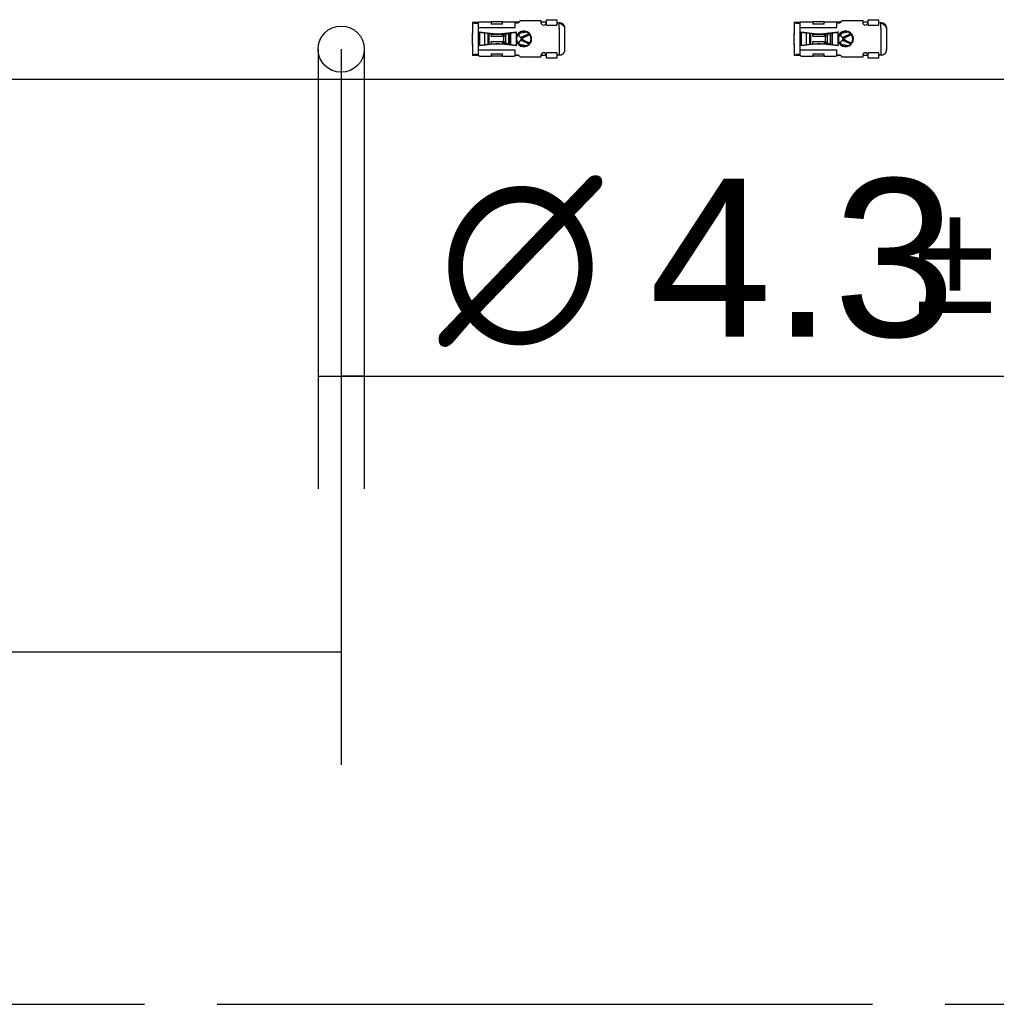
# Model space of a CAD drawing. Header units: millimetres. Extents: x 0 to 210, y 0 to 297.
# Tile 12 of 53: x 125 to 138, y 133 to 146. Entities that reach past the tile are written whole.
import ezdxf
from ezdxf.enums import TextEntityAlignment as Align

# ---------------------------------------------------------------- set-up
doc = ezdxf.new("R2010")
doc.units = ezdxf.units.MM
doc.header["$LTSCALE"] = 19.36
doc.linetypes.add('PHANTOM', pattern=[0.8, 0.45, -0.05, 0.1, -0.05, 0.1, -0.05])
doc.layers.get('0').update_dxf_attribs({"linetype": 'CONTINUOUS'})
doc.layers.add('DEFAULT_3', color=7, linetype='PHANTOM')
doc.layers.add('Z_DIM_2D', color=7, linetype='CONTINUOUS')
doc.styles.add('TEXTSTYLE_3', font='helveticaneueltw1g-ltcn.otf')
doc.styles.add('TEXTSTYLE_4', font='gdt', dxfattribs={"width": 0.7})
doc.dimstyles.new('DIMSTYLE_2', dxfattribs={"dimtxt": 2.1, "dimasz": 3.5, "dimexe": 1.5, "dimexo": 0, "dimgap": 0.525, "dimtad": 1, "dimlfac": 7.000007, "dimdsep": 46, "dimtxsty": 'TEXTSTYLE_3', "dimblk": '_FILLED', "dimblk1": '_FILLED', "dimblk2": '_FILLED', "dimcen": 0.09, "dimclrt": 5, "dimazin": 2, "dimtol": 1, "dimtp": 0.3, "dimtm": 0.3, "dimtfac": 1, "dimtofl": 0, "dimtmove": 0, "dimatfit": 3, "dimldrblk": '_FILLED', "dimfxl": 0, "dimtolj": 1, "dimarcsym": 0})
doc.dimstyles.new('DIMSTYLE_4', dxfattribs={"dimtxt": 2.1, "dimasz": 3.5, "dimexe": 1.5, "dimexo": 0, "dimgap": 0.525, "dimtad": 1, "dimlfac": 7.000007, "dimdsep": 46, "dimtxsty": 'TEXTSTYLE_3', "dimblk": '_FILLED', "dimblk1": '_FILLED', "dimblk2": '_FILLED', "dimcen": 0.09, "dimclrt": 5, "dimazin": 2, "dimtol": 1, "dimtp": 0.1, "dimtm": 0.1, "dimtfac": 1, "dimtofl": 0, "dimtmove": 0, "dimatfit": 3, "dimldrblk": '_FILLED', "dimfxl": 0, "dimtolj": 1, "dimarcsym": 0})

# ---------------------------------------------------------------- blocks, each defined once
blk = doc.blocks.new('*D4')
at = {"layer": 'Z_DIM_2D', "color": 2, "linetype": 'Continuous', "transparency": 16777216}
for p, q in [((71.361, 145.387), (71.361, 135.866)), ((129.218, 145.387), (129.218, 135.866)), ((71.361, 137.366), (100.289, 137.366)), ((129.218, 137.366), (100.289, 137.366))]:
    blk.add_line(p, q, dxfattribs=at)
at = {"layer": 'Z_DIM_2D', "color": 5, "linetype": 'Continuous', "transparency": 16777216}
for s, height, style, p in [('405', 2.1, 'TEXTSTYLE_3', (98.197, 137.891)), ('`', 1.47, 'TEXTSTYLE_4', (101.171, 138.206)), ('0.3', 1.47, 'TEXTSTYLE_3', (103.262, 138.206))]:
    blk.add_text(s, height=height, dxfattribs=dict(at, style=style)).set_placement(p, align=Align.CENTER)
blk = doc.blocks.new('_FILLED')
at = {"color": 0, "linetype": 'ByBlock'}
blk.add_solid([(0, 0), (-1, 0.125), (-1, -0.125)], dxfattribs=at)
blk = doc.blocks.new('_NONE')
blk = doc.blocks.new('*D8')
at = {"layer": 'Z_DIM_2D', "color": 2, "linetype": 'Continuous', "transparency": 16777216}
for p, q in [((128.91, 145.387), (128.91, 139.538)), ((129.525, 145.387), (129.525, 139.538)), ((128.91, 141.038), (129.218, 141.038)), ((129.525, 141.038), (129.218, 141.038)), ((129.218, 141.038), (146.938, 141.038))]:
    blk.add_line(p, q, dxfattribs=at)
at = {"layer": 'Z_DIM_2D', "color": 5, "linetype": 'Continuous', "transparency": 16777216}
for s, height, style, p in [(' (10x)', 2.1, 'TEXTSTYLE_3', (141.022, 141.563)), ('4.3', 2.1, 'TEXTSTYLE_3', (133.313, 141.563)), ('`', 1.47, 'TEXTSTYLE_4', (136.839, 141.878)), ('0.1', 1.47, 'TEXTSTYLE_3', (138.554, 141.878)), ('n', 2.1, 'TEXTSTYLE_4', (130.513, 141.563))]:
    blk.add_text(s, height=height, dxfattribs=dict(at, style=style)).set_placement(p)

msp = doc.modelspace()

# ---------------------------------------------------------------- linework, layer by layer
at = {"color": 6, "linetype": 'Continuous'}
for p, q in [((130.9644, 145.7446), (131.043, 145.7446)), ((130.9644, 145.7446), (130.9644, 145.5996)), ((131.043, 145.6732), (131.043, 145.745)), ((131.0566, 145.7517), (131.2108, 145.7517)), ((131.3608, 145.7517), (131.2108, 145.7517)), ((131.2108, 145.7517), (131.2108, 145.7202)), ((131.3608, 145.7202), (131.2108, 145.7202)), ((131.3608, 145.7517), (131.5169, 145.7517)), ((131.3608, 145.7202), (131.3608, 145.7517)), ((131.5287, 145.6732), (131.5287, 145.7484)), ((131.5809, 145.7446), (131.543, 145.7446)), ((131.5977, 145.766), (131.8742, 145.766)), ((131.8742, 145.766), (131.8742, 145.7428)), ((131.9457, 145.7446), (131.8742, 145.7446)), ((131.9457, 145.7787), (132.0858, 145.7787)), ((131.9457, 145.7073), (131.9457, 145.7787)), ((132.0844, 145.7334), (132.0841, 145.7073)), ((132.1128, 145.7369), (132.0844, 145.7334)), ((132.0858, 145.7787), (132.0858, 145.7336)), ((132.193, 145.3803), (132.193, 145.666)), ((135.2426, 145.7446), (135.3212, 145.7446)), ((135.2426, 145.7446), (135.2426, 145.5996)), ((135.3212, 145.6732), (135.3212, 145.745)), ((135.3349, 145.7517), (135.4891, 145.7517)), ((135.6391, 145.7517), (135.4891, 145.7517)), ((135.4891, 145.7517), (135.4891, 145.7202)), ((135.6391, 145.7202), (135.4891, 145.7202)), ((135.6391, 145.7517), (135.7951, 145.7517)), ((135.6391, 145.7202), (135.6391, 145.7517)), ((135.8069, 145.6732), (135.8069, 145.7484)), ((135.8592, 145.7446), (135.8212, 145.7446)), ((135.8759, 145.766), (136.1524, 145.766)), ((136.1524, 145.766), (136.1524, 145.7428)), ((136.2239, 145.7446), (136.1524, 145.7446)), ((136.2239, 145.7787), (136.3641, 145.7787)), ((136.2239, 145.7073), (136.2239, 145.7787)), ((136.3626, 145.7334), (136.3624, 145.7073)), ((136.3911, 145.7369), (136.3626, 145.7334)), ((136.3641, 145.7787), (136.3641, 145.7336)), ((136.4712, 145.3803), (136.4712, 145.666)), ((130.9644, 145.5996), (130.9648, 145.5864)), ((130.9644, 145.5387), (130.9644, 145.5994)), ((130.9644, 145.5387), (130.9648, 145.5387)), ((130.9648, 145.4591), (130.9648, 145.5864)), ((131.0573, 145.616), (131.2747, 145.5903)), ((131.0573, 145.616), (131.0573, 145.6117)), ((131.1284, 145.6041), (131.1653, 145.5973)), ((131.1838, 145.4539), (131.1838, 145.5924)), ((131.2108, 145.5581), (131.2108, 145.5978)), ((131.2108, 145.5874), (131.3608, 145.5874)), ((131.2108, 145.5581), (131.3608, 145.5581)), ((131.3135, 145.5901), (131.5501, 145.616)), ((131.3608, 145.5953), (131.3608, 145.5581)), ((131.3796, 145.4809), (131.3796, 145.5654)), ((131.3949, 145.5896), (131.417, 145.593)), ((131.4048, 145.4809), (131.4048, 145.5654)), ((131.4422, 145.593), (131.417, 145.593)), ((131.4201, 145.5896), (131.4422, 145.593)), ((131.4524, 145.5956), (131.4523, 145.5956)), ((131.4664, 145.6003), (131.4697, 145.6024)), ((131.5073, 145.608), (131.5073, 145.6113)), ((131.5501, 145.6117), (131.5473, 145.6114)), ((131.5501, 145.6117), (131.5501, 145.616)), ((131.5782, 145.5694), (131.575, 145.5878)), ((131.7172, 145.5888), (131.6062, 145.54)), ((131.6834, 145.6123), (131.6095, 145.5997)), ((131.7267, 145.5768), (131.6148, 145.5275)), ((131.6169, 145.5284), (131.62, 145.5238)), ((131.6388, 145.5364), (131.62, 145.5238)), ((131.6388, 145.5364), (131.6379, 145.5376)), ((135.2426, 145.5996), (135.2431, 145.5864)), ((135.2426, 145.5387), (135.2426, 145.5994)), ((135.2426, 145.5387), (135.2431, 145.5387)), ((135.2431, 145.4591), (135.2431, 145.5864)), ((135.3355, 145.616), (135.5529, 145.5903)), ((135.3355, 145.616), (135.3355, 145.6117)), ((135.4066, 145.6041), (135.4436, 145.5973)), ((135.462, 145.4539), (135.462, 145.5924)), ((135.4891, 145.5581), (135.4891, 145.5978)), ((135.4891, 145.5874), (135.6391, 145.5874)), ((135.4891, 145.5581), (135.6391, 145.5581)), ((135.5917, 145.5901), (135.8283, 145.616)), ((135.6391, 145.5953), (135.6391, 145.5581)), ((135.6578, 145.4809), (135.6578, 145.5654)), ((135.6731, 145.5896), (135.6952, 145.593)), ((135.6831, 145.4809), (135.6831, 145.5654)), ((135.7205, 145.593), (135.6952, 145.593)), ((135.6984, 145.5896), (135.7205, 145.593)), ((135.7306, 145.5956), (135.7306, 145.5956)), ((135.7446, 145.6003), (135.748, 145.6024)), ((135.7855, 145.608), (135.7855, 145.6113)), ((135.8283, 145.6117), (135.8255, 145.6114)), ((135.8283, 145.6117), (135.8283, 145.616)), ((135.8565, 145.5694), (135.8532, 145.5878)), ((135.9954, 145.5888), (135.8845, 145.54)), ((135.9616, 145.6123), (135.8877, 145.5997)), ((136.0049, 145.5768), (135.8931, 145.5275)), ((135.8952, 145.5284), (135.8982, 145.5238)), ((135.917, 145.5364), (135.8982, 145.5238)), ((135.917, 145.5364), (135.9161, 145.5376)), ((130.9644, 145.446), (130.9644, 145.5067)), ((130.9648, 145.4591), (130.9644, 145.4459)), ((130.9644, 145.4459), (130.9644, 145.3017)), ((131.2747, 145.4561), (131.0573, 145.4303)), ((131.0573, 145.4346), (131.0573, 145.4303)), ((131.1653, 145.449), (131.1284, 145.4422)), ((131.2108, 145.4882), (131.3608, 145.4882)), ((131.2108, 145.4485), (131.2108, 145.4882)), ((131.2108, 145.459), (131.3608, 145.459)), ((131.5501, 145.4303), (131.3135, 145.4562)), ((131.3608, 145.4882), (131.3608, 145.451)), ((131.417, 145.4534), (131.3949, 145.4568)), ((131.417, 145.4534), (131.4422, 145.4534)), ((131.4422, 145.4534), (131.4201, 145.4568)), ((131.4523, 145.4507), (131.4524, 145.4507)), ((131.4697, 145.444), (131.4664, 145.4461)), ((131.5073, 145.435), (131.5073, 145.4384)), ((131.5473, 145.4349), (131.5501, 145.4346)), ((131.5501, 145.4303), (131.5501, 145.4346)), ((131.575, 145.4585), (131.5782, 145.4769)), ((131.6062, 145.5064), (131.6062, 145.5062)), ((131.6062, 145.5063), (131.7172, 145.4575)), ((131.6095, 145.4466), (131.6834, 145.4341)), ((131.6148, 145.5189), (131.6606, 145.4987)), ((131.62, 145.5226), (131.6169, 145.518)), ((131.62, 145.5226), (131.6388, 145.51)), ((131.6379, 145.5087), (131.6388, 145.51)), ((131.6606, 145.4987), (131.7267, 145.4696)), ((135.2426, 145.446), (135.2426, 145.5067)), ((135.2431, 145.4591), (135.2426, 145.4459)), ((135.2426, 145.4459), (135.2426, 145.3017)), ((135.5529, 145.4561), (135.3355, 145.4303)), ((135.3355, 145.4346), (135.3355, 145.4303)), ((135.4436, 145.449), (135.4066, 145.4422)), ((135.4891, 145.4882), (135.6391, 145.4882)), ((135.4891, 145.4485), (135.4891, 145.4882)), ((135.4891, 145.459), (135.6391, 145.459)), ((135.8283, 145.4303), (135.5917, 145.4562)), ((135.6391, 145.4882), (135.6391, 145.451)), ((135.6952, 145.4534), (135.6731, 145.4568)), ((135.6952, 145.4534), (135.7205, 145.4534)), ((135.7205, 145.4534), (135.6984, 145.4568)), ((135.7306, 145.4507), (135.7306, 145.4507)), ((135.748, 145.444), (135.7446, 145.4461)), ((135.7855, 145.435), (135.7855, 145.4384)), ((135.8255, 145.4349), (135.8283, 145.4346)), ((135.8283, 145.4303), (135.8283, 145.4346)), ((135.8532, 145.4585), (135.8565, 145.4769)), ((135.8845, 145.5064), (135.8844, 145.5062)), ((135.8845, 145.5063), (135.9954, 145.4575)), ((135.8877, 145.4466), (135.9616, 145.4341)), ((135.8931, 145.5189), (135.9388, 145.4987)), ((135.8982, 145.5226), (135.8952, 145.518)), ((135.8982, 145.5226), (135.917, 145.51)), ((135.9161, 145.5087), (135.917, 145.51)), ((135.9389, 145.4987), (136.0049, 145.4696)), ((131.043, 145.3017), (130.9644, 145.3017)), ((131.043, 145.3013), (131.043, 145.3732)), ((131.0566, 145.2946), (131.2108, 145.2946)), ((131.2108, 145.3261), (131.3608, 145.3261)), ((131.2108, 145.3261), (131.2108, 145.2946)), ((131.3608, 145.2947), (131.2108, 145.2947)), ((131.3608, 145.2946), (131.3608, 145.3261)), ((131.3608, 145.2946), (131.5169, 145.2946)), ((131.5287, 145.298), (131.5287, 145.3732)), ((131.581, 145.3017), (131.543, 145.3017)), ((131.8742, 145.2803), (131.5977, 145.2803)), ((131.8742, 145.3035), (131.8742, 145.2803)), ((131.9457, 145.3017), (131.8742, 145.3017)), ((131.9457, 145.2676), (131.9457, 145.3391)), ((132.0858, 145.2676), (131.9457, 145.2676)), ((132.0841, 145.3391), (132.0844, 145.3129)), ((132.0844, 145.3129), (132.1128, 145.3094)), ((132.0858, 145.3127), (132.0858, 145.2676)), ((132.1172, 145.3803), (132.1157, 145.3091)), ((135.3212, 145.3017), (135.2426, 145.3017)), ((135.3212, 145.3013), (135.3212, 145.3732)), ((135.3349, 145.2946), (135.4891, 145.2946)), ((135.4891, 145.3261), (135.6391, 145.3261)), ((135.4891, 145.3261), (135.4891, 145.2946)), ((135.6391, 145.2947), (135.4891, 145.2947)), ((135.6391, 145.2946), (135.6391, 145.3261)), ((135.6391, 145.2946), (135.7951, 145.2946)), ((135.8069, 145.298), (135.8069, 145.3732)), ((135.8592, 145.3017), (135.8212, 145.3017)), ((136.1524, 145.2803), (135.8759, 145.2803)), ((136.1524, 145.3035), (136.1524, 145.2803)), ((136.2239, 145.3017), (136.1524, 145.3017)), ((136.2239, 145.2676), (136.2239, 145.3391)), ((136.3641, 145.2676), (136.2239, 145.2676)), ((136.3624, 145.3391), (136.3626, 145.3129)), ((136.3626, 145.3129), (136.3911, 145.3094)), ((136.3641, 145.3127), (136.3641, 145.2676)), ((136.3954, 145.3803), (136.3939, 145.3091))]:
    msp.add_line(p, q, dxfattribs=at)
at = {"color": 9, "linetype": 'Continuous'}
for p, q in [((131.043, 145.6732), (131.5287, 145.6732)), ((131.043, 145.3732), (131.043, 145.6732)), ((131.9457, 145.7073), (132.0841, 145.7073)), ((132.1144, 145.666), (132.1144, 145.3803)), ((135.3212, 145.6732), (135.8069, 145.6732)), ((135.3212, 145.3732), (135.3212, 145.6732)), ((136.2239, 145.7073), (136.3624, 145.7073)), ((136.3926, 145.666), (136.3926, 145.3803)), ((130.9644, 145.5864), (130.9648, 145.5864)), ((131.0573, 145.6117), (131.0573, 145.4346)), ((131.1284, 145.4422), (131.1284, 145.6041)), ((131.1653, 145.5973), (131.1653, 145.449)), ((131.3796, 145.5654), (131.4048, 145.5654)), ((131.3949, 145.5896), (131.4201, 145.5896)), ((131.4422, 145.593), (131.4422, 145.4534)), ((131.4664, 145.4461), (131.4664, 145.6003)), ((131.4697, 145.6024), (131.4697, 145.444)), ((131.5472, 145.5526), (131.5473, 145.6114)), ((131.5541, 145.5506), (131.5472, 145.5526)), ((131.6074, 145.6113), (131.6095, 145.5997)), ((135.2426, 145.5864), (135.2431, 145.5864)), ((135.3355, 145.6117), (135.3355, 145.4346)), ((135.4066, 145.4422), (135.4066, 145.6041)), ((135.4436, 145.5973), (135.4436, 145.449)), ((135.6578, 145.5654), (135.6831, 145.5654)), ((135.6731, 145.5896), (135.6984, 145.5896)), ((135.7205, 145.593), (135.7205, 145.4534)), ((135.7446, 145.4461), (135.7446, 145.6003)), ((135.748, 145.6024), (135.748, 145.444)), ((135.8255, 145.5526), (135.8255, 145.6114)), ((135.8323, 145.5506), (135.8255, 145.5526)), ((135.8857, 145.6113), (135.8877, 145.5997)), ((130.9648, 145.4591), (130.9644, 145.4591)), ((131.4048, 145.4809), (131.3796, 145.4809)), ((131.4201, 145.4568), (131.3949, 145.4568)), ((131.5473, 145.4937), (131.5541, 145.4957)), ((131.5473, 145.4349), (131.5473, 145.4937)), ((131.6095, 145.4466), (131.6074, 145.435)), ((135.2431, 145.4591), (135.2426, 145.4591)), ((135.6831, 145.4809), (135.6578, 145.4809)), ((135.6984, 145.4568), (135.6731, 145.4568)), ((135.8255, 145.4937), (135.8323, 145.4957)), ((135.8255, 145.4349), (135.8255, 145.4937)), ((135.8877, 145.4466), (135.8857, 145.435)), ((131.5287, 145.3732), (131.043, 145.3732)), ((132.0841, 145.3391), (131.9457, 145.3391)), ((135.8069, 145.3732), (135.3212, 145.3732)), ((136.3624, 145.3391), (136.2239, 145.3391))]:
    msp.add_line(p, q, dxfattribs=at)
at = {"color": 7, "linetype": 'Continuous'}
for p, q in [((132.1928, 145.666), (132.193, 145.666)), ((136.471, 145.666), (136.4712, 145.666)), ((130.9644, 145.5387), (130.9644, 145.5386)), ((130.9648, 145.5387), (130.9644, 145.5387)), ((130.9644, 145.5386), (130.9644, 145.5352)), ((131.6062, 145.54), (131.6061, 145.5404)), ((135.2426, 145.5387), (135.2426, 145.5386)), ((135.2431, 145.5387), (135.2426, 145.5387)), ((135.2426, 145.5386), (135.2426, 145.5352)), ((135.8844, 145.54), (135.8843, 145.5404)), ((130.9644, 145.5102), (130.9644, 145.5067)), ((130.9644, 145.5068), (130.9648, 145.5068)), ((130.9644, 145.5068), (130.9648, 145.5068)), ((131.6061, 145.506), (131.6062, 145.5064)), ((135.2426, 145.5102), (135.2426, 145.5067)), ((135.2426, 145.5068), (135.2431, 145.5068)), ((135.2426, 145.5068), (135.2431, 145.5068)), ((135.8844, 145.506), (135.8844, 145.5064)), ((132.1928, 145.3803), (132.193, 145.3803)), ((136.471, 145.3803), (136.4712, 145.3803)), ((60.7891, 144.9875), (139.7891, 144.9875))]:
    msp.add_line(p, q, dxfattribs=at)
at = {"color": 6, "linetype": 'Continuous'}
for points in [[(131.5541, 145.4957), (131.5539, 145.4965), (131.5536, 145.4974), (131.5534, 145.4983), (131.5532, 145.4992), (131.5529, 145.5001), (131.5527, 145.501), (131.5525, 145.5019), (131.5523, 145.5028), (131.5521, 145.5035)], [(135.8323, 145.4957), (135.8321, 145.4965), (135.8319, 145.4974), (135.8316, 145.4983), (135.8314, 145.4992), (135.8312, 145.5001), (135.8309, 145.501), (135.8307, 145.5019), (135.8305, 145.5028), (135.8304, 145.5035)]]:
    msp.add_lwpolyline(points, dxfattribs=at)
at = {"color": 7, "linetype": 'Continuous'}
msp.add_circle((129.2176, 145.3875), 0.3071, dxfattribs=at)
at = {"color": 6, "linetype": 'Continuous'}
for centre, radius, start, end in [((131.5573, 145.7803), 0.0429, 228.234, 340.52873), ((131.543, 145.7089), 0.0357, 90, 102.91301), ((131.9099, 145.7428), 0.0357, 180, 360), ((132.1215, 145.666), 0.0714, 94.7062, 97), ((135.8355, 145.7803), 0.0429, 228.234, 340.52873), ((135.8212, 145.7089), 0.0357, 90, 102.91301), ((136.1882, 145.7428), 0.0357, 180, 360), ((136.3998, 145.666), 0.0714, 94.7062, 97), ((131.2787, 145.5232), 0.1786, 151.49557, 152.63171), ((131.2948, 145.7605), 0.1714, 263.24643, 276.25), ((131.6465, 145.5232), 0.0964, 225.27509, 163.45989), ((131.6944, 145.4533), 0.1, 113.8, 123.8), ((135.5569, 145.5232), 0.1786, 151.49557, 152.63171), ((135.573, 145.7605), 0.1714, 263.24643, 276.25), ((135.9248, 145.5232), 0.0964, 225.27509, 163.45989), ((135.9726, 145.4533), 0.1, 113.8, 123.8), ((131.2787, 145.5232), 0.1786, 207.36829, 208.50443), ((131.2948, 145.2858), 0.1714, 83.75, 96.75357), ((131.6944, 145.5931), 0.1, 236.2, 246.2), ((135.5569, 145.5232), 0.1786, 207.36829, 208.50443), ((135.573, 145.2858), 0.1714, 83.75, 96.75357), ((135.9726, 145.5931), 0.1, 236.2, 246.2), ((131.5573, 145.266), 0.0429, 19.47122, 131.76588), ((131.543, 145.3375), 0.0357, 257.08701, 270), ((131.9099, 145.3035), 0.0357, 0, 180), ((132.1215, 145.3803), 0.0714, 263, 265.29275), ((135.8355, 145.266), 0.0429, 19.47122, 131.76588), ((135.8212, 145.3375), 0.0357, 257.08701, 270), ((136.1882, 145.3035), 0.0357, 0, 180), ((136.3998, 145.3803), 0.0714, 263, 265.29275)]:
    msp.add_arc(centre, radius, start, end, dxfattribs=at)
at = {"color": 7, "linetype": 'Continuous'}
for centre, radius, start, end in [((132.1215, 145.666), 0.0714, 0, 94.7062), ((136.3998, 145.666), 0.0714, 0, 94.7062), ((131.2787, 145.5232), 0.1571, 148.34214, 150.08377), ((131.2787, 145.5232), 0.1571, 26.4665, 29.78795), ((135.5569, 145.5232), 0.1571, 148.34214, 150.08377), ((135.5569, 145.5232), 0.1571, 26.4665, 29.78795), ((131.2787, 145.5232), 0.1571, 209.91623, 211.65786), ((131.2787, 145.5232), 0.1571, 330.21205, 333.5335), ((135.5569, 145.5232), 0.1571, 209.91623, 211.65786), ((135.5569, 145.5232), 0.1571, 330.21205, 333.5335), ((132.1215, 145.3803), 0.0714, 265.29275, 284.45566), ((132.1215, 145.3803), 0.0714, 348.10917, 360), ((136.3998, 145.3803), 0.0714, 265.29275, 284.45566), ((136.3998, 145.3803), 0.0714, 348.10917, 360)]:
    msp.add_arc(centre, radius, start, end, dxfattribs=at)
at = {"color": 9, "linetype": 'Continuous'}
for centre, radius, start, end in [((131.6462, 145.5233), 0.1032, 149.18853, 163.52736), ((131.6465, 145.5232), 0.0964, 163.45989, 225.27509), ((131.6465, 145.5232), 0.1036, 16.54011, 149.21638), ((135.9244, 145.5233), 0.1032, 149.18853, 163.52736), ((135.9248, 145.5232), 0.0964, 163.45989, 225.27509), ((135.9248, 145.5232), 0.1036, 16.54011, 149.21638), ((131.6465, 145.5232), 0.1036, 196.54036, 329.21641), ((135.9248, 145.5232), 0.1036, 196.54036, 329.21641)]:
    msp.add_arc(centre, radius, start, end, dxfattribs=at)
at = {"color": 6, "linetype": 'Continuous'}
for points, knots in [([(130.9758, 145.7446), (130.9765, 145.7434), (130.9782, 145.7411), (130.9811, 145.7382), (130.9845, 145.7357), (130.9882, 145.7337), (130.9923, 145.7322), (130.9984, 145.7307), (131.0031, 145.7303), (131.0064, 145.7303)], [0, 0, 0, 0, 0.1198361, 0.2368191, 0.3537724, 0.4730551, 0.5964944, 0.7252599, 1, 1, 1, 1]), ([(131.0175, 145.7313), (131.0162, 145.7318), (131.0136, 145.7333), (131.0104, 145.7364), (131.008, 145.7403), (131.0068, 145.7431), (131.0063, 145.7446)], [0, 0, 0, 0, 0.2448957, 0.488266, 0.7382847, 1, 1, 1, 1]), ([(131.0064, 145.7303), (131.0094, 145.7303), (131.0157, 145.7308), (131.0251, 145.7328), (131.0343, 145.7362), (131.0402, 145.7394), (131.043, 145.7412)], [0, 0, 0, 0, 0.2367342, 0.4852658, 0.7411164, 1, 1, 1, 1]), ([(131.043, 145.745), (131.0447, 145.7458), (131.0472, 145.7471), (131.0502, 145.7488), (131.052, 145.7498), (131.0536, 145.7506), (131.0548, 145.7512), (131.0558, 145.7516), (131.0564, 145.7517), (131.0566, 145.7517)], [0, 0, 0, 0, 0.3805877, 0.5396804, 0.6769077, 0.7915053, 0.8831637, 0.952235, 1, 1, 1, 1]), ([(131.5169, 145.7517), (131.5176, 145.7517), (131.5192, 145.7515), (131.5218, 145.7507), (131.525, 145.7496), (131.5274, 145.7488), (131.5287, 145.7483)], [0, 0, 0, 0, 0.1644637, 0.3854576, 0.6642304, 1, 1, 1, 1]), ([(132.1172, 145.666), (132.1172, 145.669), (132.1171, 145.6749), (132.1169, 145.6838), (132.1167, 145.6927), (132.1164, 145.7016), (132.1162, 145.7105), (132.1159, 145.7194), (132.1158, 145.7268), (132.1157, 145.7328), (132.1157, 145.7357), (132.1157, 145.7372)], [0, 0, 0, 0, 0.1249992, 0.2499992, 0.3749994, 0.4999995, 0.6249997, 0.7499999, 0.8749999, 0.9375, 1, 1, 1, 1]), ([(135.254, 145.7446), (135.2548, 145.7434), (135.2564, 145.7411), (135.2593, 145.7382), (135.2627, 145.7357), (135.2665, 145.7337), (135.2706, 145.7322), (135.2766, 145.7307), (135.2814, 145.7303), (135.2846, 145.7303)], [0, 0, 0, 0, 0.1198361, 0.2368191, 0.3537724, 0.4730551, 0.5964944, 0.7252599, 1, 1, 1, 1]), ([(135.2957, 145.7313), (135.2944, 145.7318), (135.2918, 145.7333), (135.2886, 145.7364), (135.2862, 145.7403), (135.2851, 145.7431), (135.2846, 145.7446)], [0, 0, 0, 0, 0.2448957, 0.488266, 0.7382847, 1, 1, 1, 1]), ([(135.2846, 145.7303), (135.2877, 145.7303), (135.2939, 145.7308), (135.3033, 145.7328), (135.3126, 145.7362), (135.3184, 145.7394), (135.3212, 145.7412)], [0, 0, 0, 0, 0.2367342, 0.4852658, 0.7411164, 1, 1, 1, 1]), ([(135.3212, 145.745), (135.3229, 145.7458), (135.3254, 145.7471), (135.3284, 145.7488), (135.3302, 145.7498), (135.3318, 145.7506), (135.333, 145.7512), (135.334, 145.7516), (135.3346, 145.7517), (135.3349, 145.7517)], [0, 0, 0, 0, 0.3805877, 0.5396804, 0.6769077, 0.7915053, 0.8831637, 0.952235, 1, 1, 1, 1]), ([(135.7951, 145.7517), (135.7958, 145.7517), (135.7974, 145.7515), (135.8, 145.7507), (135.8032, 145.7496), (135.8056, 145.7488), (135.8069, 145.7483)], [0, 0, 0, 0, 0.1644637, 0.3854576, 0.6642304, 1, 1, 1, 1]), ([(136.3954, 145.666), (136.3954, 145.669), (136.3953, 145.6749), (136.3952, 145.6838), (136.3949, 145.6927), (136.3947, 145.7016), (136.3944, 145.7105), (136.3942, 145.7194), (136.394, 145.7268), (136.3939, 145.7328), (136.3939, 145.7357), (136.3939, 145.7372)], [0, 0, 0, 0, 0.1249992, 0.2499992, 0.3749994, 0.4999995, 0.6249997, 0.7499999, 0.8749999, 0.9375, 1, 1, 1, 1]), ([(130.9644, 145.5102), (130.9644, 145.5111), (130.9644, 145.5129), (130.9646, 145.5171), (130.9647, 145.5227), (130.9646, 145.5284), (130.9644, 145.5325), (130.9644, 145.5344), (130.9644, 145.5352)], [0, 0, 0, 0, 0.1011642, 0.2224149, 0.5, 0.7775851, 0.8988358, 1, 1, 1, 1]), ([(131.0573, 145.6117), (131.064, 145.6111), (131.077, 145.6099), (131.0959, 145.608), (131.1129, 145.6062), (131.1235, 145.6048), (131.1284, 145.6041)], [0, 0, 0, 0, 0.2821744, 0.5510919, 0.7941433, 1, 1, 1, 1]), ([(131.1653, 145.5973), (131.1667, 145.5971), (131.1694, 145.5968), (131.173, 145.5962), (131.1762, 145.5956), (131.1788, 145.595), (131.1807, 145.5944), (131.1818, 145.594), (131.1825, 145.5937), (131.1831, 145.5934), (131.1834, 145.5931), (131.1837, 145.5928), (131.1838, 145.5925), (131.1838, 145.5924)], [0, 0, 0, 0, 0.2173656, 0.4097827, 0.5759206, 0.714727, 0.8255171, 0.8703597, 0.9082483, 0.9393935, 0.9642494, 0.9837828, 1, 1, 1, 1]), ([(131.3796, 145.5654), (131.3796, 145.5669), (131.3797, 145.5691), (131.3802, 145.572), (131.3807, 145.5741), (131.3812, 145.5758), (131.3816, 145.577), (131.3819, 145.5776), (131.3822, 145.5782), (131.3825, 145.579), (131.3831, 145.5802), (131.3842, 145.5822), (131.3861, 145.5847), (131.3895, 145.5878), (131.3927, 145.5892), (131.3949, 145.5896)], [0, 0, 0, 0, 0.143344, 0.2143298, 0.2844314, 0.3534013, 0.3873908, 0.4042604, 0.4209629, 0.4541972, 0.4870382, 0.5513681, 0.6741761, 0.7894754, 1, 1, 1, 1]), ([(131.4201, 145.5896), (131.4196, 145.5895), (131.419, 145.5894), (131.4182, 145.5891), (131.4177, 145.5889), (131.4163, 145.5884), (131.414, 145.5871), (131.4114, 145.5847), (131.4082, 145.5805), (131.4055, 145.574), (131.4048, 145.5683), (131.4048, 145.5654)], [0, 0, 0, 0, 0.0514241, 0.0644385, 0.0774868, 0.1037965, 0.2122346, 0.3274845, 0.450346, 0.7162947, 1, 1, 1, 1]), ([(131.417, 145.593), (131.4195, 145.5932), (131.4249, 145.5937), (131.4367, 145.5946), (131.446, 145.5952), (131.4523, 145.5956)], [0, 0, 0, 0, 0.2145103, 0.4590333, 1, 1, 1, 1]), ([(131.4422, 145.593), (131.4438, 145.5935), (131.4471, 145.5944), (131.4505, 145.5952), (131.4523, 145.5956)], [0, 0, 0, 0, 0.4614071, 1, 1, 1, 1]), ([(131.4664, 145.6003), (131.4662, 145.6), (131.4657, 145.5996), (131.4646, 145.599), (131.4632, 145.5985), (131.4607, 145.5977), (131.4571, 145.5967), (131.454, 145.596), (131.4524, 145.5956)], [0, 0, 0, 0, 0.0581491, 0.138592, 0.2417323, 0.3657852, 0.6637027, 1, 1, 1, 1]), ([(131.4697, 145.6024), (131.4702, 145.6026), (131.4714, 145.603), (131.4735, 145.6036), (131.4761, 145.6041), (131.4793, 145.6047), (131.4829, 145.6052), (131.4888, 145.606), (131.4972, 145.607), (131.5083, 145.6081), (131.5206, 145.6092), (131.5337, 145.6103), (131.5427, 145.611), (131.5473, 145.6114)], [0, 0, 0, 0, 0.0203452, 0.0477368, 0.0821276, 0.1233356, 0.1710933, 0.2250662, 0.3500425, 0.4945735, 0.6543343, 0.8245201, 1, 1, 1, 1]), ([(131.6095, 145.5997), (131.6049, 145.599), (131.5983, 145.5969), (131.5905, 145.5925), (131.5856, 145.5886), (131.5818, 145.5841), (131.5792, 145.5794), (131.5779, 145.5744), (131.578, 145.571), (131.5782, 145.5694)], [0, 0, 0, 0, 0.2898804, 0.4281605, 0.5587451, 0.6804177, 0.7932114, 0.8986953, 1, 1, 1, 1]), ([(131.5782, 145.5694), (131.5785, 145.5678), (131.5796, 145.5645), (131.5827, 145.5601), (131.5871, 145.5564), (131.5906, 145.5546), (131.5925, 145.5538)], [0, 0, 0, 0, 0.2284545, 0.4670023, 0.7230368, 1, 1, 1, 1]), ([(131.5925, 145.5538), (131.5942, 145.5531), (131.5973, 145.5514), (131.6014, 145.5482), (131.6045, 145.5444), (131.6058, 145.5415), (131.6062, 145.54)], [0, 0, 0, 0, 0.2751979, 0.5315865, 0.77145, 1, 1, 1, 1]), ([(131.6148, 145.5275), (131.6148, 145.5274), (131.6146, 145.5274), (131.6143, 145.5275), (131.6139, 145.5277), (131.6135, 145.528), (131.6131, 145.5284), (131.6124, 145.5292), (131.6115, 145.5304), (131.6103, 145.5322), (131.609, 145.5345), (131.6076, 145.5371), (131.6067, 145.539), (131.6062, 145.54)], [0, 0, 0, 0, 0.0158608, 0.035177, 0.0599869, 0.091234, 0.1293408, 0.1744867, 0.2860066, 0.4254913, 0.5919591, 0.7840266, 1, 1, 1, 1]), ([(135.2426, 145.5102), (135.2426, 145.5111), (135.2427, 145.5129), (135.2428, 145.5171), (135.2429, 145.5227), (135.2428, 145.5284), (135.2427, 145.5325), (135.2426, 145.5344), (135.2426, 145.5352)], [0, 0, 0, 0, 0.1011642, 0.2224149, 0.5, 0.7775851, 0.8988358, 1, 1, 1, 1]), ([(135.3355, 145.6117), (135.3422, 145.6111), (135.3553, 145.6099), (135.3741, 145.608), (135.3911, 145.6062), (135.4018, 145.6048), (135.4066, 145.6041)], [0, 0, 0, 0, 0.2821744, 0.5510919, 0.7941433, 1, 1, 1, 1]), ([(135.4436, 145.5973), (135.445, 145.5971), (135.4476, 145.5968), (135.4513, 145.5962), (135.4544, 145.5956), (135.4571, 145.595), (135.4589, 145.5944), (135.4601, 145.594), (135.4608, 145.5937), (135.4613, 145.5934), (135.4617, 145.5931), (135.4619, 145.5928), (135.462, 145.5925), (135.462, 145.5924)], [0, 0, 0, 0, 0.2173656, 0.4097827, 0.5759206, 0.714727, 0.8255171, 0.8703597, 0.9082483, 0.9393935, 0.9642494, 0.9837828, 1, 1, 1, 1]), ([(135.6578, 145.5654), (135.6578, 145.5669), (135.658, 145.5691), (135.6584, 145.572), (135.6589, 145.5741), (135.6594, 145.5758), (135.6599, 145.577), (135.6601, 145.5776), (135.6604, 145.5782), (135.6607, 145.579), (135.6613, 145.5802), (135.6625, 145.5822), (135.6644, 145.5847), (135.6678, 145.5878), (135.671, 145.5892), (135.6731, 145.5896)], [0, 0, 0, 0, 0.143344, 0.2143298, 0.2844314, 0.3534013, 0.3873908, 0.4042604, 0.4209629, 0.4541972, 0.4870382, 0.5513681, 0.6741761, 0.7894754, 1, 1, 1, 1]), ([(135.6984, 145.5896), (135.6978, 145.5895), (135.6972, 145.5894), (135.6964, 145.5891), (135.6959, 145.5889), (135.6945, 145.5884), (135.6923, 145.5871), (135.6896, 145.5847), (135.6865, 145.5805), (135.6838, 145.574), (135.6831, 145.5683), (135.6831, 145.5654)], [0, 0, 0, 0, 0.0514241, 0.0644385, 0.0774868, 0.1037965, 0.2122346, 0.3274845, 0.450346, 0.7162947, 1, 1, 1, 1]), ([(135.6952, 145.593), (135.6977, 145.5932), (135.7031, 145.5937), (135.7149, 145.5946), (135.7242, 145.5952), (135.7306, 145.5956)], [0, 0, 0, 0, 0.2145103, 0.4590333, 1, 1, 1, 1]), ([(135.7205, 145.593), (135.722, 145.5935), (135.7254, 145.5944), (135.7287, 145.5952), (135.7306, 145.5956)], [0, 0, 0, 0, 0.4614071, 1, 1, 1, 1]), ([(135.7446, 145.6003), (135.7445, 145.6), (135.7439, 145.5996), (135.7429, 145.599), (135.7414, 145.5985), (135.7389, 145.5977), (135.7353, 145.5967), (135.7322, 145.596), (135.7306, 145.5956)], [0, 0, 0, 0, 0.0581491, 0.138592, 0.2417323, 0.3657852, 0.6637027, 1, 1, 1, 1]), ([(135.748, 145.6024), (135.7484, 145.6026), (135.7496, 145.603), (135.7517, 145.6036), (135.7543, 145.6041), (135.7575, 145.6047), (135.7612, 145.6052), (135.767, 145.606), (135.7754, 145.607), (135.7865, 145.6081), (135.7988, 145.6092), (135.812, 145.6103), (135.8209, 145.611), (135.8255, 145.6114)], [0, 0, 0, 0, 0.0203452, 0.0477368, 0.0821276, 0.1233356, 0.1710933, 0.2250662, 0.3500425, 0.4945735, 0.6543343, 0.8245201, 1, 1, 1, 1]), ([(135.8877, 145.5997), (135.8831, 145.599), (135.8765, 145.5969), (135.8687, 145.5925), (135.8638, 145.5886), (135.86, 145.5841), (135.8574, 145.5794), (135.8561, 145.5744), (135.8562, 145.571), (135.8565, 145.5694)], [0, 0, 0, 0, 0.2898804, 0.4281605, 0.5587451, 0.6804177, 0.7932114, 0.8986953, 1, 1, 1, 1]), ([(135.8565, 145.5694), (135.8567, 145.5678), (135.8579, 145.5645), (135.861, 145.5601), (135.8653, 145.5564), (135.8688, 145.5546), (135.8707, 145.5538)], [0, 0, 0, 0, 0.2284545, 0.4670023, 0.7230368, 1, 1, 1, 1]), ([(135.8707, 145.5538), (135.8724, 145.5531), (135.8756, 145.5514), (135.8796, 145.5482), (135.8827, 145.5444), (135.884, 145.5415), (135.8845, 145.54)], [0, 0, 0, 0, 0.2751979, 0.5315865, 0.77145, 1, 1, 1, 1]), ([(135.8931, 145.5275), (135.893, 145.5274), (135.8928, 145.5274), (135.8925, 145.5275), (135.8922, 145.5277), (135.8918, 145.528), (135.8913, 145.5284), (135.8907, 145.5292), (135.8897, 145.5304), (135.8886, 145.5322), (135.8873, 145.5345), (135.8858, 145.5371), (135.8849, 145.539), (135.8844, 145.54)], [0, 0, 0, 0, 0.0158608, 0.035177, 0.0599869, 0.091234, 0.1293408, 0.1744867, 0.2860066, 0.4254913, 0.5919591, 0.7840266, 1, 1, 1, 1]), ([(131.1284, 145.4422), (131.1235, 145.4415), (131.1129, 145.4402), (131.0959, 145.4383), (131.077, 145.4365), (131.064, 145.4353), (131.0573, 145.4346)], [0, 0, 0, 0, 0.2058567, 0.4489081, 0.7178256, 1, 1, 1, 1]), ([(131.1838, 145.4539), (131.1838, 145.4538), (131.1837, 145.4536), (131.1834, 145.4532), (131.1831, 145.4529), (131.1825, 145.4526), (131.1818, 145.4523), (131.1807, 145.4519), (131.1788, 145.4514), (131.1762, 145.4508), (131.173, 145.4502), (131.1694, 145.4496), (131.1667, 145.4492), (131.1653, 145.449)], [0, 0, 0, 0, 0.0162172, 0.0357506, 0.0606065, 0.0917517, 0.1296403, 0.1744829, 0.285273, 0.4240794, 0.5902173, 0.7826344, 1, 1, 1, 1]), ([(131.3949, 145.4568), (131.3927, 145.4571), (131.3895, 145.4585), (131.3861, 145.4617), (131.3842, 145.4642), (131.3831, 145.4661), (131.3825, 145.4673), (131.3822, 145.4681), (131.3819, 145.4687), (131.3816, 145.4694), (131.3812, 145.4705), (131.3807, 145.4722), (131.3802, 145.4743), (131.3797, 145.4772), (131.3796, 145.4794), (131.3796, 145.4809)], [0, 0, 0, 0, 0.2105246, 0.325824, 0.4486319, 0.5129618, 0.5458028, 0.579037, 0.5957396, 0.6126092, 0.6465987, 0.7155686, 0.7856702, 0.856656, 1, 1, 1, 1]), ([(131.4048, 145.4809), (131.4048, 145.478), (131.4055, 145.4723), (131.4082, 145.4658), (131.4114, 145.4617), (131.4136, 145.4596), (131.4156, 145.4584), (131.4168, 145.4578), (131.4177, 145.4574), (131.4182, 145.4572), (131.4187, 145.4571), (131.4194, 145.4569), (131.4199, 145.4568), (131.4201, 145.4568)], [0, 0, 0, 0, 0.2836526, 0.5495545, 0.6723812, 0.7876073, 0.8426547, 0.8961969, 0.9225013, 0.9355452, 0.9485708, 0.9743684, 1, 1, 1, 1]), ([(131.4523, 145.4507), (131.446, 145.4512), (131.4367, 145.4518), (131.4249, 145.4527), (131.4195, 145.4531), (131.417, 145.4534)], [0, 0, 0, 0, 0.5409667, 0.7854897, 1, 1, 1, 1]), ([(131.4523, 145.4507), (131.4505, 145.4512), (131.4471, 145.452), (131.4438, 145.4529), (131.4422, 145.4534)], [0, 0, 0, 0, 0.5385929, 1, 1, 1, 1]), ([(131.4524, 145.4507), (131.454, 145.4504), (131.4571, 145.4496), (131.4607, 145.4487), (131.4632, 145.4479), (131.4646, 145.4473), (131.4657, 145.4468), (131.4662, 145.4463), (131.4664, 145.4461)], [0, 0, 0, 0, 0.3362973, 0.6342148, 0.7582677, 0.861408, 0.9418509, 1, 1, 1, 1]), ([(131.5473, 145.4349), (131.5427, 145.4353), (131.5337, 145.4361), (131.5206, 145.4372), (131.5083, 145.4383), (131.4972, 145.4394), (131.4888, 145.4403), (131.4829, 145.4411), (131.4793, 145.4417), (131.4761, 145.4422), (131.4735, 145.4428), (131.4714, 145.4433), (131.4702, 145.4438), (131.4697, 145.444)], [0, 0, 0, 0, 0.1754801, 0.3456659, 0.5054267, 0.6499577, 0.7749339, 0.8289068, 0.8766644, 0.9178724, 0.9522631, 0.9796547, 1, 1, 1, 1]), ([(131.5782, 145.4769), (131.578, 145.4753), (131.5779, 145.472), (131.5792, 145.467), (131.5818, 145.4622), (131.5856, 145.4578), (131.5905, 145.4538), (131.5983, 145.4494), (131.6049, 145.4474), (131.6095, 145.4466)], [0, 0, 0, 0, 0.1013047, 0.2067886, 0.3195823, 0.4412549, 0.5718395, 0.7101196, 1, 1, 1, 1]), ([(131.5925, 145.4926), (131.5906, 145.4918), (131.5871, 145.4899), (131.5827, 145.4863), (131.5796, 145.4819), (131.5785, 145.4786), (131.5782, 145.4769)], [0, 0, 0, 0, 0.2769632, 0.5329977, 0.7715455, 1, 1, 1, 1]), ([(131.6062, 145.5062), (131.6061, 145.506), (131.606, 145.5057), (131.6058, 145.505), (131.6054, 145.5041), (131.6049, 145.5031), (131.6041, 145.5017), (131.603, 145.5001), (131.6007, 145.4976), (131.5973, 145.4949), (131.5941, 145.4933), (131.5925, 145.4926)], [0, 0, 0, 0, 0.0282202, 0.05654, 0.1134693, 0.1708922, 0.2289239, 0.3471765, 0.4690173, 0.7251578, 1, 1, 1, 1]), ([(131.6062, 145.5064), (131.6067, 145.5074), (131.6076, 145.5093), (131.609, 145.5119), (131.6103, 145.5141), (131.6115, 145.5159), (131.6124, 145.5172), (131.6131, 145.5179), (131.6135, 145.5184), (131.6139, 145.5187), (131.6143, 145.5189), (131.6146, 145.5189), (131.6148, 145.5189), (131.6148, 145.5189)], [0, 0, 0, 0, 0.2159805, 0.4080416, 0.5744956, 0.7139646, 0.8254722, 0.8706149, 0.9087214, 0.9399718, 0.9647898, 0.98412, 1, 1, 1, 1]), ([(135.4066, 145.4422), (135.4018, 145.4415), (135.3911, 145.4402), (135.3741, 145.4383), (135.3553, 145.4365), (135.3422, 145.4353), (135.3355, 145.4346)], [0, 0, 0, 0, 0.2058567, 0.4489081, 0.7178256, 1, 1, 1, 1]), ([(135.462, 145.4539), (135.462, 145.4538), (135.4619, 145.4536), (135.4617, 145.4532), (135.4613, 145.4529), (135.4608, 145.4526), (135.4601, 145.4523), (135.4589, 145.4519), (135.4571, 145.4514), (135.4544, 145.4508), (135.4513, 145.4502), (135.4476, 145.4496), (135.445, 145.4492), (135.4436, 145.449)], [0, 0, 0, 0, 0.0162172, 0.0357506, 0.0606065, 0.0917517, 0.1296403, 0.1744829, 0.285273, 0.4240794, 0.5902173, 0.7826344, 1, 1, 1, 1]), ([(135.6731, 145.4568), (135.671, 145.4571), (135.6678, 145.4585), (135.6644, 145.4617), (135.6625, 145.4642), (135.6613, 145.4661), (135.6607, 145.4673), (135.6604, 145.4681), (135.6601, 145.4687), (135.6599, 145.4694), (135.6594, 145.4705), (135.6589, 145.4722), (135.6584, 145.4743), (135.658, 145.4772), (135.6578, 145.4794), (135.6578, 145.4809)], [0, 0, 0, 0, 0.2105246, 0.325824, 0.4486319, 0.5129618, 0.5458028, 0.579037, 0.5957396, 0.6126092, 0.6465987, 0.7155686, 0.7856702, 0.856656, 1, 1, 1, 1]), ([(135.6831, 145.4809), (135.6831, 145.478), (135.6838, 145.4723), (135.6865, 145.4658), (135.6896, 145.4617), (135.6918, 145.4596), (135.6938, 145.4584), (135.695, 145.4578), (135.6959, 145.4574), (135.6964, 145.4572), (135.6969, 145.4571), (135.6976, 145.4569), (135.6981, 145.4568), (135.6984, 145.4568)], [0, 0, 0, 0, 0.2836526, 0.5495545, 0.6723812, 0.7876073, 0.8426547, 0.8961969, 0.9225013, 0.9355452, 0.9485708, 0.9743684, 1, 1, 1, 1]), ([(135.7306, 145.4507), (135.7242, 145.4512), (135.7149, 145.4518), (135.7031, 145.4527), (135.6977, 145.4531), (135.6952, 145.4534)], [0, 0, 0, 0, 0.5409667, 0.7854897, 1, 1, 1, 1]), ([(135.7306, 145.4507), (135.7287, 145.4512), (135.7254, 145.452), (135.722, 145.4529), (135.7205, 145.4534)], [0, 0, 0, 0, 0.5385929, 1, 1, 1, 1]), ([(135.7306, 145.4507), (135.7322, 145.4504), (135.7353, 145.4496), (135.7389, 145.4487), (135.7414, 145.4479), (135.7429, 145.4473), (135.7439, 145.4468), (135.7445, 145.4463), (135.7446, 145.4461)], [0, 0, 0, 0, 0.3362973, 0.6342148, 0.7582677, 0.861408, 0.9418509, 1, 1, 1, 1]), ([(135.8255, 145.4349), (135.8209, 145.4353), (135.812, 145.4361), (135.7988, 145.4372), (135.7865, 145.4383), (135.7754, 145.4394), (135.767, 145.4403), (135.7612, 145.4411), (135.7575, 145.4417), (135.7543, 145.4422), (135.7517, 145.4428), (135.7496, 145.4433), (135.7484, 145.4438), (135.748, 145.444)], [0, 0, 0, 0, 0.1754801, 0.3456659, 0.5054267, 0.6499577, 0.7749339, 0.8289068, 0.8766644, 0.9178724, 0.9522631, 0.9796547, 1, 1, 1, 1]), ([(135.8565, 145.4769), (135.8562, 145.4753), (135.8561, 145.472), (135.8574, 145.467), (135.86, 145.4622), (135.8638, 145.4578), (135.8687, 145.4538), (135.8765, 145.4494), (135.8831, 145.4474), (135.8877, 145.4466)], [0, 0, 0, 0, 0.1013047, 0.2067886, 0.3195823, 0.4412549, 0.5718395, 0.7101196, 1, 1, 1, 1]), ([(135.8707, 145.4926), (135.8688, 145.4918), (135.8653, 145.4899), (135.861, 145.4863), (135.8579, 145.4819), (135.8567, 145.4786), (135.8565, 145.4769)], [0, 0, 0, 0, 0.2769632, 0.5329977, 0.7715455, 1, 1, 1, 1]), ([(135.8844, 145.5062), (135.8844, 145.506), (135.8843, 145.5057), (135.884, 145.505), (135.8836, 145.5041), (135.8831, 145.5031), (135.8823, 145.5017), (135.8812, 145.5001), (135.879, 145.4976), (135.8755, 145.4949), (135.8724, 145.4933), (135.8707, 145.4926)], [0, 0, 0, 0, 0.0282202, 0.05654, 0.1134693, 0.1708922, 0.2289239, 0.3471765, 0.4690173, 0.7251578, 1, 1, 1, 1]), ([(135.8844, 145.5064), (135.8849, 145.5074), (135.8859, 145.5093), (135.8873, 145.5119), (135.8886, 145.5141), (135.8898, 145.5159), (135.8907, 145.5172), (135.8913, 145.5179), (135.8918, 145.5184), (135.8922, 145.5187), (135.8925, 145.5189), (135.8928, 145.5189), (135.893, 145.5189), (135.8931, 145.5189)], [0, 0, 0, 0, 0.2159805, 0.4080416, 0.5744956, 0.7139646, 0.8254722, 0.8706149, 0.9087214, 0.9399718, 0.9647898, 0.98412, 1, 1, 1, 1]), ([(131.0064, 145.316), (131.0031, 145.316), (130.9984, 145.3156), (130.9923, 145.3142), (130.9882, 145.3127), (130.9845, 145.3107), (130.9811, 145.3082), (130.9782, 145.3052), (130.9765, 145.3029), (130.9758, 145.3017)], [0, 0, 0, 0, 0.2747399, 0.4035054, 0.5269447, 0.6462274, 0.7631807, 0.8801638, 1, 1, 1, 1]), ([(131.0175, 145.315), (131.0162, 145.3145), (131.0136, 145.3131), (131.0104, 145.3099), (131.008, 145.3061), (131.0068, 145.3032), (131.0063, 145.3017)], [0, 0, 0, 0, 0.2448937, 0.4882644, 0.738284, 1, 1, 1, 1]), ([(131.043, 145.3051), (131.0402, 145.307), (131.0343, 145.3102), (131.0251, 145.3136), (131.0157, 145.3155), (131.0094, 145.316), (131.0064, 145.316)], [0, 0, 0, 0, 0.2588837, 0.5147342, 0.7632658, 1, 1, 1, 1]), ([(131.0566, 145.2946), (131.0564, 145.2946), (131.0558, 145.2947), (131.0548, 145.2951), (131.0536, 145.2957), (131.052, 145.2966), (131.0502, 145.2976), (131.0472, 145.2992), (131.0447, 145.3005), (131.043, 145.3013)], [0, 0, 0, 0, 0.047765, 0.1168363, 0.2084947, 0.3230924, 0.4603197, 0.6194124, 1, 1, 1, 1]), ([(131.5287, 145.298), (131.5274, 145.2976), (131.525, 145.2967), (131.5218, 145.2956), (131.5192, 145.2949), (131.5176, 145.2946), (131.5169, 145.2946)], [0, 0, 0, 0, 0.335792, 0.6145669, 0.8355403, 1, 1, 1, 1]), ([(135.2846, 145.316), (135.2814, 145.316), (135.2766, 145.3156), (135.2706, 145.3142), (135.2665, 145.3127), (135.2627, 145.3107), (135.2593, 145.3082), (135.2564, 145.3052), (135.2548, 145.3029), (135.254, 145.3017)], [0, 0, 0, 0, 0.2747399, 0.4035054, 0.5269447, 0.6462274, 0.7631807, 0.8801638, 1, 1, 1, 1]), ([(135.3212, 145.3051), (135.3184, 145.307), (135.3126, 145.3102), (135.3033, 145.3136), (135.2939, 145.3155), (135.2877, 145.316), (135.2846, 145.316)], [0, 0, 0, 0, 0.2588837, 0.5147342, 0.7632658, 1, 1, 1, 1]), ([(135.2957, 145.315), (135.2944, 145.3145), (135.2918, 145.3131), (135.2886, 145.3099), (135.2862, 145.3061), (135.2851, 145.3032), (135.2846, 145.3017)], [0, 0, 0, 0, 0.2448937, 0.4882644, 0.738284, 1, 1, 1, 1]), ([(135.3349, 145.2946), (135.3346, 145.2946), (135.334, 145.2947), (135.333, 145.2951), (135.3318, 145.2957), (135.3302, 145.2966), (135.3284, 145.2976), (135.3254, 145.2992), (135.3229, 145.3005), (135.3212, 145.3013)], [0, 0, 0, 0, 0.047765, 0.1168363, 0.2084947, 0.3230924, 0.4603197, 0.6194124, 1, 1, 1, 1]), ([(135.8069, 145.298), (135.8056, 145.2976), (135.8032, 145.2967), (135.8, 145.2956), (135.7974, 145.2949), (135.7958, 145.2946), (135.7951, 145.2946)], [0, 0, 0, 0, 0.335792, 0.6145669, 0.8355403, 1, 1, 1, 1])]:
    msp.add_open_spline(points, degree=3, knots=knots, dxfattribs=at)
at = {"color": 7, "linetype": 'Continuous'}
for points, knots in [([(132.1928, 145.666), (132.1926, 145.6675), (132.192, 145.6706), (132.1899, 145.6767), (132.1854, 145.6844), (132.1778, 145.6933), (132.1682, 145.7021), (132.1567, 145.7109), (132.1439, 145.7197), (132.13, 145.7284), (132.1205, 145.7343), (132.1157, 145.7372)], [0, 0, 0, 0, 0.0420393, 0.0856671, 0.1802848, 0.2877555, 0.4091739, 0.5436955, 0.6891428, 0.8424505, 1, 1, 1, 1]), ([(136.471, 145.666), (136.4708, 145.6675), (136.4702, 145.6706), (136.4681, 145.6767), (136.4636, 145.6844), (136.4561, 145.6933), (136.4464, 145.7021), (136.435, 145.7109), (136.4221, 145.7197), (136.4083, 145.7284), (136.3987, 145.7343), (136.3939, 145.7372)], [0, 0, 0, 0, 0.0420393, 0.0856671, 0.1802848, 0.2877555, 0.4091739, 0.5436955, 0.6891428, 0.8424505, 1, 1, 1, 1]), ([(132.1157, 145.3091), (132.1197, 145.3088), (132.1277, 145.3088), (132.1356, 145.3102), (132.1394, 145.3111)], [0, 0, 0, 0, 0.5063374, 1, 1, 1, 1]), ([(132.1394, 145.3111), (132.1431, 145.3121), (132.1503, 145.3145), (132.16, 145.3197), (132.1685, 145.3259), (132.1755, 145.3329), (132.1813, 145.3405), (132.1859, 145.3485), (132.1893, 145.3569), (132.1909, 145.3627), (132.1914, 145.3656)], [0, 0, 0, 0, 0.1458114, 0.2840374, 0.4150121, 0.5396843, 0.6591269, 0.7745953, 0.8875257, 1, 1, 1, 1]), ([(132.1914, 145.3656), (132.1917, 145.3667), (132.192, 145.3689), (132.1924, 145.3717), (132.1926, 145.374), (132.1927, 145.3767), (132.1928, 145.3788), (132.1928, 145.3803)], [0, 0, 0, 0, 0.2230609, 0.4505073, 0.569658, 0.7021333, 1, 1, 1, 1]), ([(136.3939, 145.3091), (136.3979, 145.3088), (136.4059, 145.3088), (136.4138, 145.3102), (136.4176, 145.3111)], [0, 0, 0, 0, 0.5063374, 1, 1, 1, 1]), ([(136.4176, 145.3111), (136.4213, 145.3121), (136.4285, 145.3145), (136.4383, 145.3197), (136.4467, 145.3259), (136.4538, 145.3329), (136.4596, 145.3405), (136.4641, 145.3485), (136.4676, 145.3569), (136.4691, 145.3627), (136.4697, 145.3656)], [0, 0, 0, 0, 0.1458114, 0.2840374, 0.4150121, 0.5396843, 0.6591269, 0.7745953, 0.8875257, 1, 1, 1, 1]), ([(136.4697, 145.3656), (136.4699, 145.3667), (136.4703, 145.3689), (136.4706, 145.3717), (136.4708, 145.374), (136.471, 145.3767), (136.471, 145.3788), (136.471, 145.3803)], [0, 0, 0, 0, 0.2230609, 0.4505073, 0.569658, 0.7021333, 1, 1, 1, 1])]:
    msp.add_open_spline(points, degree=3, knots=knots, dxfattribs=at)
at = {"color": 9, "linetype": 'Continuous'}
for points, knots in [([(131.5472, 145.5526), (131.5457, 145.5478), (131.5433, 145.5381), (131.542, 145.5231), (131.5433, 145.5082), (131.5457, 145.4984), (131.5473, 145.4937)], [0, 0, 0, 0, 0.2500195, 0.5000012, 0.7499822, 1, 1, 1, 1]), ([(131.7355, 145.4702), (131.7373, 145.4732), (131.7407, 145.4795), (131.7447, 145.4895), (131.7477, 145.4998), (131.7501, 145.5138), (131.7504, 145.5282), (131.7485, 145.5423), (131.7468, 145.5492), (131.7458, 145.5527)], [0, 0, 0, 0, 0.1250431, 0.2500817, 0.3751193, 0.5001596, 0.7499195, 0.8749594, 1, 1, 1, 1]), ([(135.8255, 145.5526), (135.8239, 145.5478), (135.8215, 145.5381), (135.8203, 145.5231), (135.8215, 145.5082), (135.8239, 145.4984), (135.8255, 145.4937)], [0, 0, 0, 0, 0.2500195, 0.5000012, 0.7499822, 1, 1, 1, 1]), ([(136.0138, 145.4702), (136.0156, 145.4732), (136.0189, 145.4795), (136.0229, 145.4895), (136.0259, 145.4998), (136.0283, 145.5138), (136.0287, 145.5282), (136.0268, 145.5423), (136.0251, 145.5492), (136.0241, 145.5527)], [0, 0, 0, 0, 0.1250431, 0.2500817, 0.3751193, 0.5001596, 0.7499195, 0.8749594, 1, 1, 1, 1])]:
    msp.add_open_spline(points, degree=3, knots=knots, dxfattribs=at)
at = {"layer": 'DEFAULT_3', "color": 3, "linetype": 'PHANTOM'}
msp.add_line((50.1286, 132.68), (150.1286, 132.68), dxfattribs=at)

# ---------------------------------------------------------------- dimensions: what is measured, and where the dimension line sits
at = {"layer": 'Z_DIM_2D', "color": 2, "linetype": 'Continuous'}
dim = msp.add_linear_dim(base=(129.2176, 137.3657), p1=(71.3606, 145.3875), p2=(129.2176, 145.3875), dimstyle='DIMSTYLE_2', override={"dimblk1": 'NONE', "dimblk2": 'NONE', "dimsah": 1}, dxfattribs=at)
dim.commit()
dim.dimension.update_dxf_attribs({"geometry": '*D4', "text_midpoint": (100.2891, 137.3657), "dimtype": 160})
dim = msp.add_linear_dim(base=(129.5248, 141.0377), p1=(128.9105, 145.3875), p2=(129.5248, 145.3875), text='%%c<> (10x)', dimstyle='DIMSTYLE_4', override={"dimblk1": 'NONE', "dimblk2": 'NONE', "dimsah": 1}, dxfattribs=at)
dim.commit()
dim.dimension.update_dxf_attribs({"geometry": '*D8', "text_midpoint": (138.7255, 141.0377), "dimtype": 160})

doc.saveas('drawing.dxf')
